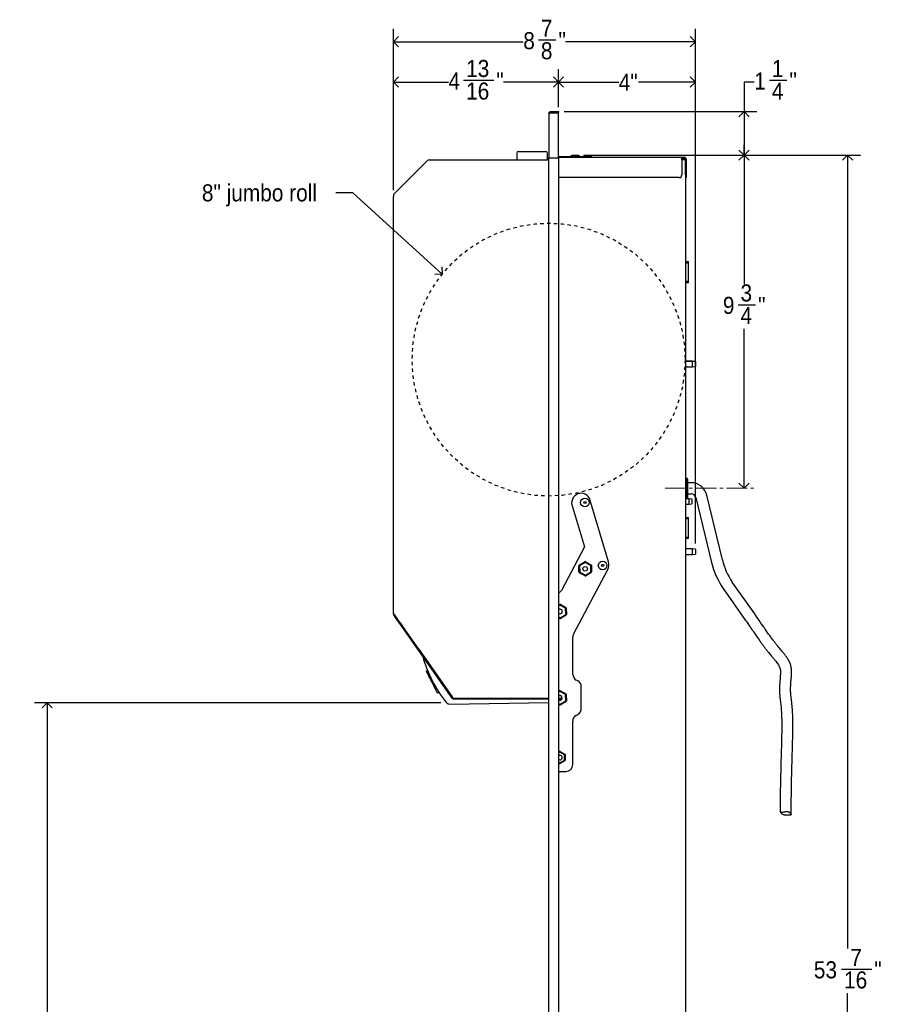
# Model space of a CAD drawing. Header units: inches. Extents: x -11 to 90, y 0 to 140.
# Tile 8 of 23: x 26 to 52, y 48 to 77. Entities that reach past the tile are written whole.
import ezdxf

# ---------------------------------------------------------------- set-up
doc = ezdxf.new("R2010")
doc.units = ezdxf.units.IN
doc.header["$MEASUREMENT"] = 0
for name, pattern in [('SLD-Center', [0.75, 0.6, -0.05, 0.05, -0.05]), ('SLD-Dashed', [0.075, 0.05, -0.025]), ('SLD-Solid', [0])]:
    doc.linetypes.add(name, pattern=pattern)
doc.layers.add('DIMS', color=5, linetype='SLD-Solid')
doc.layers.add('NOTES', color=1, linetype='SLD-Solid')
doc.styles.add('SLDTEXTSTYLE1', font='GOTHIC.TTF', dxfattribs={"width": 0.913})
doc.styles.get("Standard").update_dxf_attribs({"font": 'GOTHIC.TTF'})
doc.dimstyles.new('SLDDIMSTYLE0', dxfattribs={"dimtxt": 0.5, "dimasz": 0.3, "dimexe": 0, "dimexo": 0.0625, "dimgap": 0.125, "dimtad": 0, "dimtih": 1, "dimtoh": 1, "dimrnd": 1e-09, "dimzin": 12, "dimdsep": 46, "dimlunit": 5, "dimtxsty": 'SLDTEXTSTYLE1', "dimblk1": 'OPEN90', "dimblk2": 'OPEN90', "dimsah": 1, "dimcen": 0.09, "dimadec": 0, "dimazin": 3, "dimtfac": 1, "dimtofl": 0, "dimtmove": 0, "dimatfit": 3, "dimldrblk": 'OPEN90', "dimfxl": 0, "dimfrac": 2, "dimtolj": 1, "dimtzin": 12, "dimarcsym": 0})
doc.dimstyles.new('SLDDIMSTYLE1', dxfattribs={"dimtxt": 0.5, "dimasz": 0.3, "dimexe": 0, "dimexo": 0.0625, "dimgap": 0.125, "dimtad": 0, "dimtih": 1, "dimtoh": 1, "dimdec": 6, "dimrnd": 1e-09, "dimzin": 12, "dimdsep": 46, "dimlunit": 5, "dimtxsty": 'SLDTEXTSTYLE1', "dimblk1": 'OPEN90', "dimblk2": 'OPEN90', "dimsah": 1, "dimcen": 0.09, "dimadec": 0, "dimazin": 3, "dimtfac": 1, "dimtofl": 0, "dimtmove": 0, "dimatfit": 3, "dimldrblk": 'OPEN90', "dimfxl": 0, "dimfrac": 2, "dimtolj": 1, "dimtzin": 12, "dimarcsym": 0})
doc.dimstyles.new('SLDDIMSTYLE2', dxfattribs={"dimtxt": 0.18, "dimasz": 0.3, "dimexe": 0, "dimexo": 0.0625, "dimgap": 0, "dimtad": 0, "dimtih": 1, "dimtoh": 1, "dimdec": 0, "dimrnd": 1e-09, "dimzin": 0, "dimdsep": 46, "dimlunit": 5, "dimtxsty": 'Standard', "dimblk1": 'OPEN90', "dimblk2": 'OPEN90', "dimsah": 1, "dimcen": 0.09, "dimadec": 0, "dimazin": 0, "dimtfac": 0.3, "dimtdec": 0, "dimtofl": 0, "dimtmove": 0, "dimatfit": 3, "dimldrblk": 'OPEN90', "dimfxl": 0, "dimfrac": 2, "dimtolj": 1, "dimtzin": 0, "dimarcsym": 0})

# ---------------------------------------------------------------- blocks, each defined once
blk = doc.blocks.new('_Open90')
at = {"color": 0, "linetype": 'ByBlock', "lineweight": -2}
for p, q in [((0, 0), (-1, 0)), ((-0.5, 0.5), (0, 0)), ((0, 0), (-0.5, -0.5))]:
    blk.add_line(p, q, dxfattribs=at)
blk = doc.blocks.new('_D_4')
at = {"layer": 'DIMS'}
for p, q in [((37.181, 71.788), (37.181, 75.329)), ((42.02, 74.221), (42.02, 75.329)), ((37.181, 74.954), (38.797, 74.954)), ((39.239, 75.005), (40.125, 75.005)), ((42.02, 74.954), (40.404, 74.954))]:
    blk.add_line(p, q, dxfattribs=at)
at = {"layer": 'DIMS', "xscale": 0.3, "yscale": 0.3, "rotation": 180.0000000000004}
blk.add_blockref('_Open90', (37.181, 74.954, -8.639), dxfattribs=at)
at = {"layer": 'DIMS', "xscale": 0.3, "yscale": 0.3}
blk.add_blockref('_Open90', (42.02, 74.954, -8.639), dxfattribs=at)
at = {"layer": 'DIMS', "char_height": 0.5, "attachment_point": 1, "style": 'SLDTEXTSTYLE1'}
for s, insert in [('13', (39.313, 75.6)), ('4', (38.797, 75.234)), ('"', (40.198, 75.234)), ('16', (39.313, 74.939))]:
    blk.add_mtext(s, dxfattribs=dict(at, insert=insert))
blk = doc.blocks.new('_D_5')
at = {"layer": 'DIMS'}
for p, q in [((42.02, 74.221), (42.02, 75.329)), ((46.033, 61.422), (46.033, 75.329)), ((42.02, 74.954), (43.785, 74.954)), ((46.033, 74.954), (44.361, 74.954))]:
    blk.add_line(p, q, dxfattribs=at)
at = {"layer": 'DIMS', "xscale": 0.3, "yscale": 0.3, "rotation": 180.0000000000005}
blk.add_blockref('_Open90', (42.02, 74.954, -8.639), dxfattribs=at)
at = {"layer": 'DIMS', "xscale": 0.3, "yscale": 0.3}
blk.add_blockref('_Open90', (46.033, 74.954, -8.639), dxfattribs=at)
at = {"layer": 'DIMS', "insert": (43.785, 75.196), "char_height": 0.5, "attachment_point": 1, "style": 'SLDTEXTSTYLE1'}
blk.add_mtext('4"', dxfattribs=at)
blk = doc.blocks.new('_D_6')
at = {"layer": 'DIMS'}
for p, q in [((37.181, 71.788), (37.181, 76.51)), ((46.033, 66.922), (46.033, 76.51)), ((37.181, 76.135), (40.988, 76.135)), ((41.431, 76.186), (41.947, 76.186)), ((46.033, 76.135), (42.226, 76.135))]:
    blk.add_line(p, q, dxfattribs=at)
at = {"layer": 'DIMS', "xscale": 0.3, "yscale": 0.3, "rotation": 180.0000000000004}
blk.add_blockref('_Open90', (37.181, 76.135, -8.639), dxfattribs=at)
at = {"layer": 'DIMS', "xscale": 0.3, "yscale": 0.3}
blk.add_blockref('_Open90', (46.033, 76.135, -8.639), dxfattribs=at)
at = {"layer": 'DIMS', "char_height": 0.5, "attachment_point": 1, "style": 'SLDTEXTSTYLE1'}
for s, insert in [('7', (41.504, 76.781)), ('8', (40.988, 76.416)), ('"', (42.02, 76.416)), ('8', (41.504, 76.12))]:
    blk.add_mtext(s, dxfattribs=dict(at, insert=insert))
blk = doc.blocks.new('_D_8')
at = {"layer": 'DIMS'}
for p, q in [((47.757, 74.954), (47.457, 74.954)), ((47.457, 74.954), (47.457, 74.088)), ((48.2, 75.005), (48.716, 75.005)), ((42.187, 74.088), (47.832, 74.088)), ((47.457, 74.088), (47.457, 72.81)), ((42.757, 72.81), (47.832, 72.81))]:
    blk.add_line(p, q, dxfattribs=at)
at = {"layer": 'DIMS', "xscale": 0.3, "yscale": 0.3}
for p, rotation in [((47.457, 74.088, -8.639), 89.99999999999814), ((47.457, 72.81, -8.639), 269.9999999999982)]:
    blk.add_blockref('_Open90', p, dxfattribs=dict(at, rotation=rotation))
at = {"layer": 'DIMS', "char_height": 0.5, "attachment_point": 1, "style": 'SLDTEXTSTYLE1'}
for s, insert in [('1', (48.273, 75.6)), ('1', (47.757, 75.234)), ('"', (48.789, 75.234)), ('4', (48.273, 74.939))]:
    blk.add_mtext(s, dxfattribs=dict(at, insert=insert))
blk = doc.blocks.new('_D_10')
at = {"layer": 'DIMS'}
for p, q in [((42.757, 72.81), (50.867, 72.81)), ((50.492, 72.81), (50.492, 49.552)), ((50.315, 48.949), (51.201, 48.949)), ((50.492, 19.375), (50.492, 48.244)), ((45.878, 19.375), (50.867, 19.375))]:
    blk.add_line(p, q, dxfattribs=at)
at = {"layer": 'DIMS', "xscale": 0.3, "yscale": 0.3}
for p, rotation in [((50.492, 72.81, -8.639), 90.00000000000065), ((50.492, 19.375, -8.639), 270.0000000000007)]:
    blk.add_blockref('_Open90', p, dxfattribs=dict(at, rotation=rotation))
at = {"layer": 'DIMS', "char_height": 0.5, "attachment_point": 1, "style": 'SLDTEXTSTYLE1'}
for s, insert in [('7', (50.573, 49.544)), ('53', (49.503, 49.179)), ('"', (51.274, 49.179)), ('16', (50.389, 48.883))]:
    blk.add_mtext(s, dxfattribs=dict(at, insert=insert))
blk = doc.blocks.new('_D_13')
at = {"layer": 'DIMS'}
for p, q in [((38.574, 56.758), (26.66, 56.758)), ((27.035, 56.758), (27.035, 30.902)), ((27.043, 30.299), (27.559, 30.299)), ((27.035, 18.03), (27.035, 29.594)), ((41.632, 18.03), (26.66, 18.03))]:
    blk.add_line(p, q, dxfattribs=at)
at = {"layer": 'DIMS', "xscale": 0.3, "yscale": 0.3}
for p, rotation in [((27.035, 56.758, -8.639), 90.0000000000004), ((27.035, 18.03, -8.639), 270.0000000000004)]:
    blk.add_blockref('_Open90', p, dxfattribs=dict(at, rotation=rotation))
at = {"layer": 'DIMS', "char_height": 0.5, "attachment_point": 1, "style": 'SLDTEXTSTYLE1'}
for s, insert in [('3', (27.116, 30.894)), ('38', (26.231, 30.529)), ('"', (27.632, 30.529)), ('4', (27.116, 30.233))]:
    blk.add_mtext(s, dxfattribs=dict(at, insert=insert))
blk = doc.blocks.new('_D_14')
at = {"layer": 'DIMS'}
for p, q in [((42.757, 72.81), (47.832, 72.81)), ((47.457, 72.81), (47.457, 69.029)), ((47.281, 68.426), (47.797, 68.426)), ((47.457, 63.044), (47.457, 67.721))]:
    blk.add_line(p, q, dxfattribs=at)
at = {"layer": 'DIMS', "xscale": 0.3, "yscale": 0.3}
for p, rotation in [((47.457, 72.81, -8.639), 90.0000000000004), ((47.457, 63.044, -8.639), 270.0000000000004)]:
    blk.add_blockref('_Open90', p, dxfattribs=dict(at, rotation=rotation))
at = {"layer": 'DIMS', "char_height": 0.5, "attachment_point": 1, "style": 'SLDTEXTSTYLE1'}
for s, insert in [('3', (47.354, 69.021)), ('9', (46.838, 68.656)), ('"', (47.87, 68.656)), ('4', (47.354, 68.36))]:
    blk.add_mtext(s, dxfattribs=dict(at, insert=insert))

msp = doc.modelspace()

# ---------------------------------------------------------------- linework, layer by layer
at = {"color": 7, "linetype": 'SLD-Solid', "lineweight": 25}
for p, q in [((41.7400225, 74.0286458), (41.7400225, 72.7288458)), ((41.7989225, 74.0875458), (41.7989225, 74.0576458)), ((41.7989225, 74.0875458), (42.0199225, 74.0875458)), ((41.7989225, 74.0576458), (42.0199225, 74.0576458)), ((41.7989225, 74.0541103), (42.0199225, 74.0541103)), ((42.0199225, 74.0875458), (42.0199225, 74.0576458)), ((42.0199225, 72.7288458), (42.0199225, 74.0541103)), ((40.7980103, 72.8680677), (40.7980103, 72.6680677)), ((40.8480103, 72.9180677), (41.6480103, 72.9180677)), ((41.6980103, 72.6680677), (41.6980103, 72.8680677)), ((42.0199225, 72.7728458), (42.9959225, 72.7728458)), ((45.6340695, 72.7428458), (42.0199225, 72.7428458)), ((42.4339852, 72.8098458), (42.3849225, 72.7948458)), ((42.3849225, 72.7948458), (42.3849225, 72.7728458)), ((42.6389225, 72.7948458), (42.3849225, 72.7948458)), ((42.4339852, 72.8098458), (42.5898597, 72.8098458)), ((42.6389225, 72.7948458), (42.5898597, 72.8098458)), ((42.6389225, 72.7728458), (42.6389225, 72.7948458)), ((42.9959225, 72.7428458), (42.9959225, 72.7728458)), ((45.6340695, 72.6839458), (45.6340695, 72.7428458)), ((45.6656667, 72.7428458), (45.6340695, 72.7428458)), ((45.6956667, 72.7428458), (45.6656667, 72.7428458)), ((45.7109225, 72.7428458), (45.6956667, 72.7428458)), ((37.4342096, 71.8988526), (38.1864369, 72.6510798)), ((38.2274491, 72.6680677), (41.7400225, 72.6680677)), ((41.7400225, 72.7288458), (41.7989225, 72.7288458)), ((41.7400225, 19.3888458), (41.7400225, 72.7288458)), ((41.7989225, 72.7288458), (42.0199225, 72.7288458)), ((42.0198225, 72.7288458), (42.0198225, 19.3888458)), ((45.6656667, 72.7129458), (45.6340695, 72.7129458)), ((45.6340695, 72.6839458), (45.6340695, 72.2329458)), ((45.6340695, 72.6838458), (45.6809225, 72.6838458)), ((45.6656667, 72.7129458), (45.6956667, 72.7129458)), ((45.6809225, 72.6838458), (45.7398225, 72.6838458)), ((45.7109225, 72.7129458), (45.6956667, 72.7129458)), ((45.7398225, 72.6838458), (45.7398225, 19.4338458)), ((45.7399225, 72.2329458), (45.7399225, 72.6839458)), ((45.7698225, 72.2329458), (45.7698225, 72.6839458)), ((45.7399225, 72.2329458), (45.7399225, 72.1529458)), ((45.7698225, 72.1529458), (45.7698225, 72.2329458)), ((37.2276109, 71.6922538), (37.4342096, 71.8988526)), ((45.5540695, 72.1529458), (42.0198225, 72.1529458)), ((45.7399225, 72.1529458), (45.7698225, 72.1529458)), ((37.1809225, 71.621541), (37.1809225, 71.601541)), ((37.1811685, 71.6023807), (37.1809225, 71.601541)), ((37.1809225, 59.387506), (37.1809225, 71.601541)), ((37.1811685, 71.6194375), (37.1811685, 71.6023807)), ((37.1873037, 71.6519466), (37.2276109, 71.6922538)), ((45.7398225, 69.6928458), (45.8338225, 69.6928458)), ((45.8338225, 69.6456782), (45.7398225, 69.6456782)), ((45.8338225, 69.6456782), (45.8338225, 69.6928458)), ((45.8338225, 69.1150135), (45.8338225, 69.6456782)), ((45.7398225, 69.1150135), (45.8338225, 69.1150135)), ((45.8338225, 69.0678458), (45.7398225, 69.0678458)), ((45.8338225, 69.0678458), (45.8338225, 69.1150135)), ((45.951479, 66.7671558), (45.7398225, 66.7671558)), ((45.951479, 66.7648458), (45.7398225, 66.7648458)), ((46.0329225, 66.7571558), (45.951479, 66.7671558)), ((45.951479, 66.7648458), (45.951479, 66.7671558)), ((46.0329225, 66.7548458), (45.951479, 66.7648458)), ((45.951479, 66.6028458), (45.951479, 66.7648458)), ((46.0329225, 66.7571558), (46.0329225, 66.7548458)), ((46.0329225, 66.7548458), (46.0329225, 66.6128458)), ((45.7398225, 66.6028458), (45.951479, 66.6028458)), ((45.951479, 66.6028458), (46.0329225, 66.6128458)), ((45.7848225, 63.3353726), (45.7398225, 63.3353726)), ((45.8048225, 63.3153726), (45.8048225, 62.7733726)), ((45.9066237, 63.2073748), (45.8048225, 63.2073748)), ((43.4855305, 60.8914431), (42.9513764, 62.6906609)), ((45.7398225, 62.7533726), (45.7848225, 62.7533726)), ((45.8499083, 62.7398451), (45.7398225, 62.7398451)), ((45.8048225, 62.8813704), (45.9066237, 62.8813704)), ((45.9313517, 62.7298451), (45.8499083, 62.7398451)), ((45.8499083, 62.5778451), (45.8499083, 62.7398451)), ((45.9313517, 62.7298451), (45.9313517, 62.5878451)), ((46.0466504, 62.7710892), (46.5054254, 60.8680628)), ((46.8223503, 60.9444659), (46.3635753, 62.8474924)), ((42.4029509, 62.6027119), (42.7826966, 61.3235954)), ((45.7398225, 62.5778451), (45.8499083, 62.5778451)), ((45.7398225, 62.5773974), (45.8499083, 62.5773974)), ((45.8499083, 62.5778451), (45.9313517, 62.5878451)), ((45.8499083, 62.5773974), (45.9313517, 62.5873974)), ((45.8499083, 62.5773974), (45.8499083, 62.5778451)), ((45.9313517, 62.5878451), (45.9313517, 62.5873974)), ((45.7398225, 62.1928458), (45.8338225, 62.1928458)), ((45.8338225, 62.1456782), (45.7398225, 62.1456782)), ((45.8338225, 62.1456782), (45.8338225, 62.1928458)), ((45.8338225, 61.6150135), (45.8338225, 62.1456782)), ((45.7398225, 61.6150135), (45.8338225, 61.6150135)), ((45.8338225, 61.5678458), (45.7398225, 61.5678458)), ((45.8338225, 61.5678458), (45.8338225, 61.6150135)), ((42.7826966, 61.3235954), (42.1100577, 60.0468449)), ((45.951479, 61.2671558), (45.7398225, 61.2671558)), ((45.951479, 61.265729), (45.7398225, 61.265729)), ((46.0329225, 61.2571558), (45.951479, 61.2671558)), ((45.951479, 61.265729), (45.951479, 61.2671558)), ((46.0329225, 61.255729), (45.951479, 61.265729)), ((45.951479, 61.103729), (45.951479, 61.265729)), ((46.0329225, 61.2571558), (46.0329225, 61.255729)), ((46.0329225, 61.255729), (46.0329225, 61.113729)), ((45.7398225, 61.103729), (45.951479, 61.103729)), ((45.951479, 61.103729), (46.0329225, 61.113729)), ((42.4614768, 58.7645424), (43.4633554, 60.6662298)), ((42.6198916, 60.6013855), (42.6160648, 60.7572231)), ((42.6366474, 60.7744767), (42.6166535, 60.7739857)), ((42.6213023, 60.5846719), (42.6166535, 60.7739857)), ((42.6262253, 60.7915465), (42.7878514, 60.8902294)), ((42.6366474, 60.7744767), (42.6262253, 60.7915465)), ((42.7982736, 60.8731596), (42.6366474, 60.7744767)), ((42.6366474, 60.7744767), (42.6412963, 60.5851629)), ((42.6399943, 60.801125), (42.7730402, 60.8823579)), ((42.7982736, 60.8731596), (42.7878514, 60.8902294)), ((42.7982736, 60.8731596), (42.8078454, 60.8907204)), ((42.9645486, 60.7825288), (42.7982736, 60.8731596)), ((42.8078454, 60.8907204), (42.9741204, 60.8000896)), ((42.8230251, 60.8835854), (42.9598978, 60.8089807)), ((42.9645486, 60.7825288), (42.9741204, 60.8000896)), ((42.9645486, 60.7825288), (42.9845426, 60.7830198)), ((42.9691975, 60.593215), (42.9645486, 60.7825288)), ((42.9845426, 60.7830198), (42.9891914, 60.5937059)), ((42.9859533, 60.7663062), (42.9897801, 60.6104686)), ((42.6213023, 60.5846719), (42.6412963, 60.5851629)), ((42.6317245, 60.5676021), (42.6412963, 60.5851629)), ((42.7979995, 60.4769712), (42.6317245, 60.5676021)), ((42.6412963, 60.5851629), (42.8075713, 60.494532)), ((42.7828198, 60.4841063), (42.6459471, 60.558711)), ((42.7979995, 60.4769712), (42.8075713, 60.494532)), ((42.8075713, 60.494532), (42.9691975, 60.593215)), ((42.8179935, 60.4774622), (42.8075713, 60.494532)), ((42.9796197, 60.5761452), (42.8179935, 60.4774622)), ((42.9658506, 60.5665667), (42.8328047, 60.4853337)), ((42.9891914, 60.5937059), (42.9691975, 60.593215)), ((42.9796197, 60.5761452), (42.9691975, 60.593215)), ((42.1100577, 60.0468449), (42.0198225, 59.9566097)), ((46.8475512, 60.1092582), (47.5022644, 59.1737023)), ((47.7693611, 59.3606197), (47.114648, 60.2961757)), ((42.0198225, 59.6219059), (42.0498334, 59.6402294)), ((42.0198225, 59.6230775), (42.0350222, 59.6323579)), ((42.0602556, 59.6231596), (42.0498334, 59.6402294)), ((42.0602556, 59.6231596), (42.0698274, 59.6407204)), ((42.2265306, 59.5325288), (42.0602556, 59.6231596)), ((42.0698274, 59.6407204), (42.2361024, 59.5500896)), ((42.0850071, 59.6335854), (42.2218798, 59.5589807)), ((42.2265306, 59.5325288), (42.2361024, 59.5500896)), ((42.2265306, 59.5325288), (42.2465246, 59.5330198)), ((42.2311795, 59.343215), (42.2265306, 59.5325288)), ((42.2465246, 59.5330198), (42.2511734, 59.3437059)), ((42.2479353, 59.5163062), (42.2517621, 59.3604686)), ((37.1809225, 59.387506), (37.1828498, 59.3835813)), ((37.1809225, 59.367506), (37.1809225, 59.387506)), ((37.1828498, 59.3835813), (37.1828498, 59.3630212)), ((37.2093341, 59.346788), (37.1914116, 59.3342386)), ((37.2111486, 59.3060513), (37.1914116, 59.3342386)), ((37.2480518, 59.2533481), (37.2111486, 59.3060513)), ((37.2659514, 59.2658816), (37.2480518, 59.2533481)), ((37.4385966, 58.9812219), (37.2480518, 59.2533481)), ((42.0599815, 59.2269712), (42.0198225, 59.2488606)), ((42.0448018, 59.2341063), (42.0198225, 59.2477217)), ((42.0599815, 59.2269712), (42.0695533, 59.244532)), ((42.0695533, 59.244532), (42.2311795, 59.343215)), ((42.0799755, 59.2274622), (42.0695533, 59.244532)), ((42.2416016, 59.3261452), (42.0799755, 59.2274622)), ((42.2278326, 59.3165667), (42.0947867, 59.2353337)), ((42.2511734, 59.3437059), (42.2311795, 59.343215)), ((42.2416016, 59.3261452), (42.2311795, 59.343215)), ((37.4565638, 58.9938027), (37.4385966, 58.9812219)), ((38.9011606, 56.892464), (37.4385966, 58.9812219)), ((37.9236047, 58.3268458), (37.4599225, 58.9890527)), ((42.4384225, 57.5971784), (42.4384225, 58.6713209)), ((37.9236047, 58.3268458), (38.9021951, 56.9356958)), ((38.1498562, 57.6825597), (38.1830404, 57.699395)), ((38.1498562, 57.6824367), (38.1830817, 57.6992929)), ((38.1498562, 57.6824367), (38.1498562, 57.6825597)), ((38.3149949, 57.3568855), (38.3104705, 57.3658035)), ((42.5852277, 57.3983928), (42.5427046, 57.4215706)), ((42.6895098, 56.5928281), (42.6895098, 57.222785)), ((38.5175951, 57.0616431), (38.4756092, 57.0403424)), ((38.924916, 56.9090977), (38.9011606, 56.892464)), ((38.924916, 56.9090977), (38.9195547, 56.9167545)), ((38.9486714, 56.8967314), (38.9486714, 56.8996739)), ((38.9486714, 56.8967314), (38.9486714, 56.8677314)), ((41.7400225, 56.8677314), (38.9486714, 56.8677314)), ((38.9839859, 56.8932307), (41.7400225, 56.8932307)), ((42.0198225, 57.0898949), (42.0498514, 57.1082294)), ((42.0198225, 57.0910665), (42.0350402, 57.1003579)), ((42.0198225, 56.8932307), (42.1312662, 56.8932307)), ((42.1224717, 56.8677314), (42.0198225, 56.8677314)), ((42.0602736, 57.0911596), (42.0498514, 57.1082294)), ((42.0602736, 57.0911596), (42.0698454, 57.1087204)), ((42.2265486, 57.0005288), (42.0602736, 57.0911596)), ((42.0698454, 57.1087204), (42.2361204, 57.0180896)), ((42.0850251, 57.1015854), (42.2218978, 57.0269807)), ((42.2265486, 57.0005288), (42.2361204, 57.0180896)), ((42.2265486, 57.0005288), (42.2465426, 57.0010198)), ((42.2311975, 56.811215), (42.2265486, 57.0005288)), ((42.2465426, 57.0010198), (42.2511914, 56.8117059)), ((42.2479533, 56.9843062), (42.2517801, 56.8284686)), ((38.8197552, 56.7210404), (41.7400225, 56.7669156)), ((42.0599995, 56.6949712), (42.0198225, 56.7168704)), ((42.0448198, 56.7021063), (42.0198225, 56.7157315)), ((42.0599995, 56.6949712), (42.0695713, 56.712532)), ((42.0695713, 56.712532), (42.2311975, 56.811215)), ((42.0799935, 56.6954622), (42.0695713, 56.712532)), ((42.2416197, 56.7941452), (42.0799935, 56.6954622)), ((42.2278506, 56.7845667), (42.0948047, 56.7033337)), ((42.2511914, 56.8117059), (42.2311975, 56.811215)), ((42.2416197, 56.7941452), (42.2311975, 56.811215)), ((42.5342006, 56.3857826), (42.5937317, 56.4221301)), ((42.4384225, 54.9457119), (42.4384225, 56.2150846)), ((42.0198225, 55.3047859), (42.0534225, 55.3241849)), ((42.0198225, 55.306518), (42.0484225, 55.3230302)), ((42.0421555, 55.2159213), (42.0643227, 55.2198432)), ((42.0534225, 55.3241849), (42.0634225, 55.3068644)), ((42.0734225, 55.3241849), (42.0634225, 55.3068644)), ((42.1969225, 55.2297881), (42.0634225, 55.3068644)), ((42.0734225, 55.3241849), (42.2069225, 55.2471086)), ((42.0784225, 55.3230302), (42.2034225, 55.2508614)), ((42.2069225, 55.2471086), (42.1969225, 55.2297881)), ((42.1969225, 55.0756356), (42.1969225, 55.2297881)), ((42.2169225, 55.2297881), (42.1969225, 55.2297881)), ((42.2169225, 55.2297881), (42.2169225, 55.0756356)), ((42.2184225, 55.2248806), (42.2184225, 55.0805431)), ((42.0534225, 54.9812388), (42.0198225, 55.0006378)), ((42.0484225, 54.9823935), (42.0198225, 54.9989057)), ((42.0634225, 54.9985593), (42.0534225, 54.9812388)), ((42.0634225, 54.9985593), (42.1969225, 55.0756356)), ((42.0634225, 54.9985593), (42.0734225, 54.9812388)), ((42.2069225, 55.0583151), (42.0734225, 54.9812388)), ((42.2034225, 55.0545623), (42.0784225, 54.9823935)), ((42.1969225, 55.0756356), (42.2069225, 55.0583151)), ((42.1969225, 55.0756356), (42.2169225, 55.0756356)), ((42.0198225, 54.7457119), (42.2384225, 54.7457119)), ((48.6353396, 53.4756154), (48.8391563, 53.4756154))]:
    msp.add_line(p, q, dxfattribs=at)
at = {"color": 8, "linetype": 'SLD-Solid', "lineweight": 25}
for p, q in [((45.7848225, 62.7533726), (45.7848225, 63.3353726)), ((42.0602556, 59.6231596), (42.0198225, 59.5984727)), ((37.1828498, 59.367506), (37.1809225, 59.367506)), ((37.2290604, 59.3185933), (37.2111486, 59.3060513)), ((42.0198225, 59.2716386), (42.0695533, 59.244532)), ((38.3321843, 57.3768195), (38.3104705, 57.3658035)), ((38.3149949, 57.3568855), (38.3368298, 57.367963)), ((42.0602736, 57.0911596), (42.0198225, 57.0664617)), ((42.0198225, 56.7396484), (42.0695713, 56.712532)), ((42.0634225, 55.3068644), (42.0198225, 55.2816919)), ((42.0198225, 55.0237318), (42.0634225, 54.9985593))]:
    msp.add_line(p, q, dxfattribs=at)
at = {"color": 7, "linetype": 'SLD-Solid', "lineweight": 25, "flags": 128}
for points in [[(42.6168202, 60.7671945), (42.6163322, 60.7637579), (42.6160648, 60.7572231)], [(42.6399943, 60.801125), (42.634647, 60.797359), (42.6320233, 60.7950865)], [(42.7820534, 60.8866894), (42.7788332, 60.8853938), (42.7730402, 60.8823579)], [(42.8230251, 60.8835854), (42.81709, 60.8863332), (42.8138101, 60.8874692)], [(42.9681556, 60.8033408), (42.9654235, 60.8054817), (42.9598978, 60.8089807)], [(42.9859533, 60.7663062), (42.9853654, 60.77282), (42.9847093, 60.7762285)], [(42.6198916, 60.6013855), (42.6204795, 60.5948716), (42.6211356, 60.5914631)], [(42.6376893, 60.5643509), (42.6404215, 60.56221), (42.6459471, 60.558711)], [(42.7828198, 60.4841063), (42.7887549, 60.4813585), (42.7920348, 60.4802224)], [(42.8237915, 60.4810023), (42.8270117, 60.4822979), (42.8328047, 60.4853337)], [(42.9658506, 60.5665667), (42.9711979, 60.5703327), (42.9738217, 60.5726051)], [(42.9890247, 60.6004972), (42.9895127, 60.6039338), (42.9897801, 60.6104686)], [(42.0440354, 59.6366894), (42.0408152, 59.6353938), (42.0350222, 59.6323579)], [(42.0850071, 59.6335854), (42.079072, 59.6363332), (42.0757921, 59.6374692)], [(42.2301376, 59.5533408), (42.2274054, 59.5554817), (42.2218798, 59.5589807)], [(42.2479353, 59.5163062), (42.2473474, 59.52282), (42.2466913, 59.5262285)], [(42.0448018, 59.2341063), (42.0507369, 59.2313585), (42.0540168, 59.2302224)], [(42.0857735, 59.2310023), (42.0889937, 59.2322979), (42.0947867, 59.2353337)], [(42.2278326, 59.3165667), (42.2331799, 59.3203327), (42.2358036, 59.3226051)], [(42.2510067, 59.3504972), (42.2514947, 59.3539338), (42.2517621, 59.3604686)], [(38.3104705, 57.3658035), (38.2791362, 57.4275677), (38.2490061, 57.48696), (38.221238, 57.541698), (38.1968991, 57.5896783), (38.1769246, 57.6290569), (38.1620822, 57.6583206), (38.1529424, 57.6763447), (38.1498562, 57.6824367)], [(38.4756092, 57.0403424), (38.472523, 57.0464168), (38.4633832, 57.064424), (38.4485408, 57.0936721), (38.4285664, 57.1330371), (38.4042274, 57.1810062), (38.3764593, 57.2357359), (38.3463292, 57.2951231), (38.3149949, 57.3568855)], [(42.0440534, 57.1046894), (42.0408332, 57.1033938), (42.0350402, 57.1003579)], [(42.0850251, 57.1015854), (42.07909, 57.1043332), (42.0758101, 57.1054692)], [(42.2301556, 57.0213408), (42.2274235, 57.0234817), (42.2218978, 57.0269807)], [(42.2479533, 56.9843062), (42.2473654, 56.99082), (42.2467093, 56.9942285)], [(42.0448198, 56.7021063), (42.0507549, 56.6993585), (42.0540348, 56.6982224)], [(42.0857915, 56.6990023), (42.0890117, 56.7002979), (42.0948047, 56.7033337)], [(42.2278506, 56.7845667), (42.2331979, 56.7883327), (42.2358217, 56.7906051)], [(42.2510247, 56.8184972), (42.2515127, 56.8219338), (42.2517801, 56.8284686)], [(42.0450228, 55.2170326), (42.0218089, 55.2050953), (42.0198225, 55.2034539)]]:
    msp.add_lwpolyline(points, dxfattribs=at)
at = {"color": 7, "linetype": 'SLD-Solid', "lineweight": 25}
for centre, radius in [((42.7956867, 62.6279186), 0.127), ((42.7956867, 62.6279186), 0.03125), ((43.3146498, 60.7839306), 0.127), ((42.8029225, 60.6838458), 0.0669008), ((43.3146498, 60.7839306), 0.03125)]:
    msp.add_circle(centre, radius, dxfattribs=at)
for centre, radius, start, end in [((40.8480103, 72.8680677), 0.05, 90, 180), ((41.6480103, 72.8680677), 0.05, 0, 90), ((45.7109225, 72.6839458), 0.0589, 0, 90), ((38.2274491, 72.6100677), 0.058, 90, 135), ((45.7109225, 72.6839458), 0.029, 0, 90), ((45.5540695, 72.2329458), 0.08, 270, 0), ((37.2389225, 71.621541), 0.058, 149.98823448, 180), ((45.7848225, 63.3153726), 0.02, 0, 90), ((45.9066237, 62.7373321), 0.4700427, 13.5540387, 90), ((42.7029509, 62.6027119), 0.3, 90, 180), ((42.6637828, 62.6052797), 0.3, 16.53516851, 82.49803845), ((45.7848225, 62.7733726), 0.02, 270, 0), ((45.9066237, 62.7373321), 0.1440383, 13.5540387, 90), ((48.6814693, 61.3926558), 1.9123801, 193.5540387, 214.98478422), ((42.6366474, 60.7744767), 0.02, 121.40669843, 181.40669843), ((42.7982736, 60.8731596), 0.02, 61.40669843, 121.40669843), ((42.9645486, 60.7825288), 0.02, 1.40669843, 61.40669843), ((43.1979369, 60.806062), 0.3, 332.21809556, 16.53516851), ((48.6814693, 61.3926558), 2.2383844, 193.5540387, 214.98478422), ((42.6412963, 60.5851629), 0.02, 181.40669843, 241.40669843), ((42.8075713, 60.494532), 0.02, 241.40669843, 301.40669843), ((42.9691975, 60.593215), 0.02, 301.40669843, 1.40669843), ((42.0649044, 59.4338458), 0.0675, 228.09624216, 131.90375784), ((42.0602556, 59.6231596), 0.02, 61.40669843, 121.40669843), ((42.2265306, 59.5325288), 0.02, 1.40669843, 61.40669843), ((37.2389225, 59.367506), 0.058, 180, 215), ((42.0695533, 59.244532), 0.02, 241.40669843, 301.40669843), ((42.2311795, 59.343215), 0.02, 301.40669843, 1.40669843), ((42.6384225, 58.6713209), 0.2, 152.21809556, 180), ((41.5714078, 59.0702528), 3.6551724, 195.07936042, 219.24684177), ((42.6384225, 57.5971784), 0.2, 180, 241.40669843), ((42.4895098, 57.222785), 0.2, 0, 61.40669843), ((38.9486714, 56.9257314), 0.058, 215, 270), ((38.9839859, 56.9932307), 0.1, 215.12408309, 270), ((38.9486714, 56.9257314), 0.029, 215, 270), ((42.0649225, 56.9018458), 0.0669008, 287.37045496, 132.38685232), ((42.0602736, 57.0911596), 0.02, 61.40669843, 121.40669843), ((42.2265486, 57.0005288), 0.02, 1.40669843, 61.40669843), ((38.8181845, 56.821028), 0.1, 219.24684177, 270.9), ((42.0649225, 56.9018458), 0.0669008, 227.61314768, 287.37045496), ((42.0695713, 56.712532), 0.02, 241.40669843, 301.40669843), ((42.2311975, 56.811215), 0.02, 301.40669843, 1.40669843), ((42.4895098, 56.5928281), 0.2, 301.40669843, 0), ((42.6384225, 56.2150846), 0.2, 121.40669843, 180), ((42.0634225, 55.1527119), 0.0669008, 229.32922285, 105.96375653), ((42.0634225, 55.2970494), 0.03, 60, 120), ((42.0634225, 55.3068644), 0.02, 60, 120), ((42.1884225, 55.2248806), 0.03, 0, 60), ((42.1969225, 55.2297881), 0.02, 0, 60), ((42.0634225, 55.0083743), 0.03, 240, 300), ((42.0634225, 54.9985593), 0.02, 240, 300), ((42.1884225, 55.0805431), 0.03, 300, 0), ((42.1969225, 55.0756356), 0.02, 300, 0), ((42.2384225, 54.9457119), 0.2, 270, 0)]:
    msp.add_arc(centre, radius, start, end, dxfattribs=at)
msp.add_open_spline([(41.7989224, 74.0541103), (41.7912044, 74.0519883), (41.7757682, 74.0477442), (41.7562991, 74.0413781), (41.7426785, 74.0350119), (41.7409078, 74.0307679), (41.7400224, 74.0286458)], degree=3, dxfattribs=at)
for points, knots in [([(41.7400225, 74.0286458), (41.7407235, 74.0355148), (41.7421257, 74.0492535), (41.7530316, 74.0673861), (41.7689773, 74.080732), (41.7853777, 74.086847), (41.7955708, 74.0873729), (41.7989225, 74.0875458)], [0, 0, 0, 0, 0.222700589, 0.4454287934, 0.6681571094, 0.8908852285, 1, 1, 1, 1]), ([(41.7777301, 74.0481248), (41.7779534, 74.0484714), (41.7802223, 74.051993), (41.7877451, 74.0561911), (41.7951967, 74.0571609), (41.7989225, 74.0576458)], [0, 0, 0, 0, 0.0517606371, 0.5258803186, 1, 1, 1, 1]), ([(37.1828498, 59.3630212), (37.1856357, 59.3617207), (37.1908492, 59.3592868), (37.2032525, 59.3510575), (37.209028, 59.3472256)], [0, 0, 0, 0, 0.5343539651, 1, 1, 1, 1]), ([(37.209028, 59.3472256), (37.223636, 59.3263341), (37.2425025, 59.2993523), (37.2706054, 59.2592412), (37.2872862, 59.2354045), (37.3054304, 59.2094155), (37.3360604, 59.165196), (37.387029, 59.0916648), (37.4331675, 59.0267157), (37.4599225, 58.9890527)], [0, 0, 0, 0, 0.220022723, 0.2841636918, 0.3520995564, 0.4239115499, 0.499668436, 0.7098652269, 1, 1, 1, 1]), ([(47.5022644, 59.1737023), (47.5458944, 59.1111349), (47.6251078, 58.9975394), (47.732345, 58.8421018), (47.8200986, 58.7150422), (47.8937643, 58.6092428), (47.9587118, 58.5174821), (48.0192293, 58.4341187), (48.0768396, 58.3576404), (48.1308163, 58.2884084), (48.1803633, 58.226651), (48.2397812, 58.1542142), (48.3024214, 58.0795296), (48.3620768, 58.0080732), (48.4112382, 57.9467367), (48.4506975, 57.8929516), (48.4814477, 57.8438184), (48.5030253, 57.7986391), (48.516581, 57.7560947), (48.5243577, 57.7030086), (48.5257258, 57.6352384), (48.5212447, 57.5535655), (48.513397, 57.4618334), (48.5054523, 57.3702574), (48.498988, 57.2739227), (48.4957134, 57.1770662), (48.4965295, 57.0687216), (48.5047179, 56.9442815), (48.5232831, 56.7983658), (48.5421946, 56.6446443), (48.5527677, 56.5010427), (48.5587765, 56.3669162), (48.5620213, 56.2296817), (48.5629108, 56.0661667), (48.5609257, 55.8660831), (48.5564533, 55.653794), (48.5505702, 55.4313753), (48.5439964, 55.202033), (48.5365315, 54.9391936), (48.5294278, 54.6637168), (48.523199, 54.3767535), (48.5183184, 54.0800006), (48.5151137, 53.8075694), (48.5146672, 53.6336604), (48.5145025, 53.5695152)], [0, 0, 0, 0, 0.027363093, 0.0496796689, 0.0679311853, 0.0829056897, 0.0959165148, 0.1082594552, 0.1203854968, 0.1326243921, 0.1449715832, 0.1573158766, 0.1819865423, 0.2067072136, 0.2314115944, 0.2590816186, 0.2877875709, 0.3178903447, 0.3489336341, 0.3804420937, 0.4128874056, 0.4486476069, 0.4753707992, 0.5019117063, 0.525557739, 0.5463724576, 0.5646613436, 0.587141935, 0.6097139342, 0.6303862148, 0.6491885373, 0.6636251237, 0.6793304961, 0.6986082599, 0.7222398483, 0.7511609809, 0.7751293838, 0.8026391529, 0.8341612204, 0.8702293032, 0.902154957, 0.9376093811, 0.9769876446, 1, 1, 1, 1]), ([(48.8401781, 53.4762472), (48.8404224, 53.5776053), (48.8409408, 53.7926017), (48.8447037, 54.1080799), (48.8499368, 54.4112072), (48.8559507, 54.6797272), (48.8621117, 54.9175954), (48.8680205, 55.1282953), (48.873953, 55.3349607), (48.8795122, 55.5346431), (48.8841287, 55.7254111), (48.8871715, 55.8926775), (48.8887143, 56.0502986), (48.8882997, 56.223904), (48.8838914, 56.4176971), (48.8737892, 56.5915839), (48.8606735, 56.7254374), (48.8455846, 56.8486389), (48.8278832, 56.9836938), (48.8210248, 57.117231), (48.8231216, 57.2318554), (48.8295459, 57.3348375), (48.8386424, 57.441072), (48.8481762, 57.5519184), (48.8524183, 57.6615389), (48.8466469, 57.763715), (48.8274909, 57.861036), (48.791747, 57.9559701), (48.7448427, 58.0398372), (48.6923325, 58.1156529), (48.6362844, 58.1877157), (48.5687899, 58.269252), (48.4994039, 58.3517839), (48.4341638, 58.4312076), (48.3795192, 58.4994059), (48.3162245, 58.581095), (48.2473272, 58.6743341), (48.1743259, 58.7769223), (48.0954906, 58.8899577), (48.0030321, 59.0238287), (47.8931587, 59.1830948), (47.812953, 59.2981093), (47.7693611, 59.3606197)], [0, 0, 0, 0, 0.0357508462, 0.0758331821, 0.1114152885, 0.1430068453, 0.1710469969, 0.1959177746, 0.2179530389, 0.2445921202, 0.2669456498, 0.2856758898, 0.3038080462, 0.3225959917, 0.3468739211, 0.372299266, 0.3854647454, 0.3981041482, 0.4221834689, 0.4460676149, 0.4709169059, 0.4964055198, 0.5224383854, 0.5592332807, 0.5966740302, 0.6302464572, 0.6628011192, 0.6986293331, 0.7359738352, 0.763934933, 0.7915162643, 0.8193989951, 0.8468239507, 0.8601353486, 0.8733341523, 0.8871058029, 0.9019770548, 0.9155964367, 0.9315721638, 0.9505447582, 0.9731210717, 1, 1, 1, 1]), ([(48.5478363, 53.5228865), (48.5427896, 53.5320341), (48.5326827, 53.5503543), (48.5192984, 53.5657106), (48.5129966, 53.5712851), (48.5153618, 53.5688778), (48.5294092, 53.5607974), (48.5589372, 53.5524924), (48.6021787, 53.5538257), (48.6516853, 53.5629211), (48.6997232, 53.5708907), (48.7434894, 53.5700198), (48.7757643, 53.5586331), (48.7948922, 53.5407785), (48.8023114, 53.5273646), (48.8047883, 53.5228865)], [0, 0, 0, 0, 0.070134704, 0.1404594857, 0.2072323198, 0.2774628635, 0.3611430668, 0.4619855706, 0.5607683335, 0.6507739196, 0.7523338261, 0.8262568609, 0.9005646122, 0.966804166, 1, 1, 1, 1]), ([(48.6353445, 53.4766715), (48.6282756, 53.4764489), (48.6077746, 53.4758034), (48.5799073, 53.48536), (48.5588683, 53.5030194), (48.5508634, 53.5174349), (48.5478363, 53.5228865)], [0, 0, 0, 0, 0.1794066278, 0.5203104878, 0.8185967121, 1, 1, 1, 1]), ([(48.8047883, 53.5228865), (48.8099871, 53.5136942), (48.8204, 53.4952827), (48.8337634, 53.480296), (48.8403074, 53.4750506), (48.8392954, 53.4760345), (48.8390731, 53.4762507)], [0, 0, 0, 0, 0.31082472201, 0.62256002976, 0.9170794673, 1, 1, 1, 1])]:
    msp.add_open_spline(points, degree=3, knots=knots, dxfattribs=at)
at = {"layer": 'DIMS', "linetype": 'SLD-Center', "lineweight": 18}
msp.add_line((45.1478225, 63.0443726), (47.8136627, 63.0443726), dxfattribs=at)
at = {"layer": 'NOTES', "linetype": 'SLD-Dashed'}
msp.add_circle((41.7312709, 66.8166522), 4, dxfattribs=at)

# ---------------------------------------------------------------- texts
at = {"layer": 'NOTES', "insert": (31.5705014, 71.9553912), "char_height": 0.5, "attachment_point": 1, "style": 'SLDTEXTSTYLE1'}
msp.add_mtext('8" jumbo roll', dxfattribs=at)

# ---------------------------------------------------------------- dimensions: what is measured, and where the dimension line sits
at = {"layer": 'DIMS'}
for base, p1, p2, dimstyle, picture, middle in [((46.0329225, 76.1348893), (37.1809225, 71.621541), (46.0329225, 66.7548458), 'SLDDIMSTYLE1', '_D_6', (41.6069225, 76.1348893)), ((42.0199225, 74.953787), (37.1809225, 71.621541), (42.0199225, 74.0541103), 'SLDDIMSTYLE1', '_D_4', (39.6004225, 74.953787)), ((46.0329225, 74.953787), (42.0199225, 74.0541103), (46.0329225, 61.255729), 'SLDDIMSTYLE0', '_D_5', (44.073339, 74.953787))]:
    dim = msp.add_linear_dim(base=base, p1=p1, p2=p2, dimstyle=dimstyle, dxfattribs=at)
    dim.commit()
    dim.dimension.update_dxf_attribs({"geometry": picture, "text_midpoint": middle, "dimtype": 160})
for base, p1, p2, picture, middle in [((47.4570867, 72.8098458), (42.0199225, 74.0875458), (42.5898597, 72.8098458), '_D_8', (47.4570867, 74.953787)), ((50.4917533, 72.8098458), (45.7109225, 19.3748458), (42.5898597, 72.8098458), '_D_10', (50.4917533, 48.8980395)), ((47.4570867, 72.8098458), (47.8136627, 63.0443726), (42.5898597, 72.8098458), '_D_14', (47.4570867, 68.3752061)), ((27.0348631, 18.0301458), (38.7407417, 56.7577618), (41.7989225, 18.0301458), '_D_13', (27.0348631, 30.2478216))]:
    dim = msp.add_linear_dim(base=base, p1=p1, p2=p2, angle=90, dimstyle='SLDDIMSTYLE1', dxfattribs=at)
    dim.commit()
    dim.dimension.update_dxf_attribs({"geometry": picture, "text_midpoint": middle, "dimtype": 160})

# ---------------------------------------------------------------- leaders
at = {"layer": 'NOTES'}
msp.add_leader([(38.6127368, 69.3215963), (35.9965115, 71.7086614), (35.4965115, 71.7086614)], dimstyle='SLDDIMSTYLE2', dxfattribs=at)

doc.saveas('drawing.dxf')
